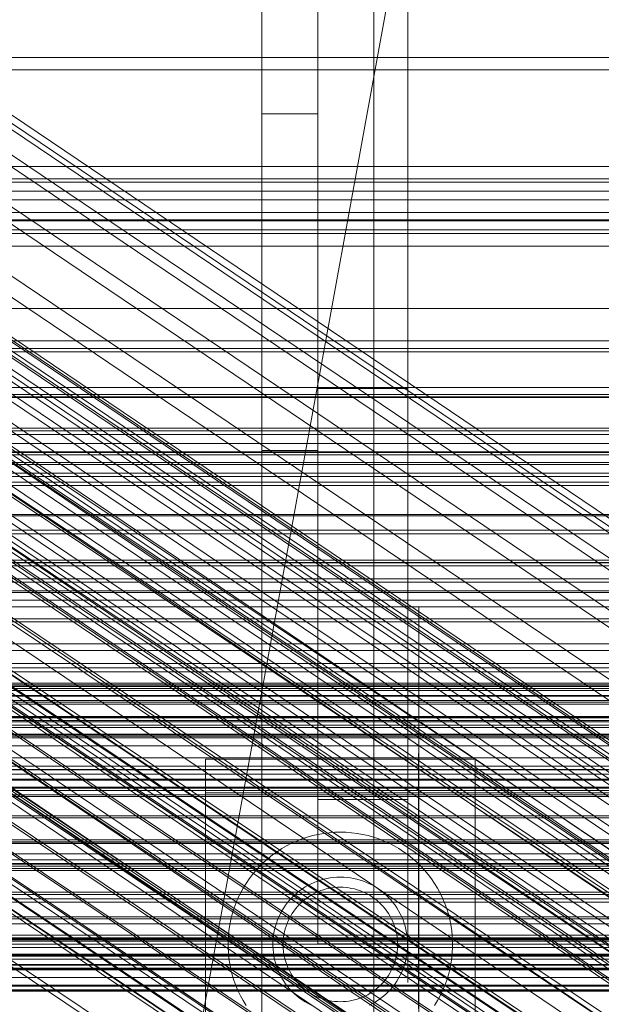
# Model space of a CAD drawing. Header units: millimetres. Extents: x -4738 to 65662, y -68080 to 6847.
# Tile 202 of 256: x -282 to -230, y -34764 to -34677. Entities that reach past the tile are written whole.
import ezdxf

# ---------------------------------------------------------------- set-up
doc = ezdxf.new("R2010")
doc.units = ezdxf.units.MM
for name, color, linetype, lineweight in [('COTAS_O', 1, 'Continuous', 0), ('COTAS_P', 1, 'Continuous', 0), ('frontal_briquetadora', 7, 'Continuous', 0), ('frontal_C01', 7, 'Continuous', 0), ('frontal_C02', 7, 'Continuous', 0), ('frontal_C03', 7, 'Continuous', 0), ('frontal_C04', 7, 'Continuous', 0), ('frontal_C05', 7, 'Continuous', 0), ('frontal_mezcladora', 7, 'Continuous', 0), ('frontal_secador', 7, 'Continuous', 0)]:
    doc.layers.add(name, color=color, linetype=linetype, lineweight=lineweight)
doc.dimstyles.new('R19_100', dxfattribs={"dimtxt": 250, "dimasz": 150, "dimexe": 150, "dimexo": 80, "dimgap": 100, "dimtad": 1, "dimtih": 1, "dimtoh": 1, "dimdsep": 46, "dimcen": 0.09, "dimadec": 0, "dimazin": 0, "dimtfac": 1, "dimtdec": 4, "dimtofl": 0, "dimtmove": 0, "dimatfit": 3, "dimfxl": 1, "dimtolj": 1, "dimtzin": 0, "dimarcsym": 0})

# ---------------------------------------------------------------- blocks, each defined once
blk = doc.blocks.new('DIM_R31_51')
at = {"layer": 'COTAS_O'}
for p, q in [((-650, -33700), (50, -33700)), ((50, -33700), (5, -33850)), ((50, -34900), (50, -33700)), ((50, -33700), (95, -33850)), ((50, -34900), (5, -34750)), ((50, -34900), (95, -34750)), ((-650, -34900), (50, -34900))]:
    blk.add_line(p, q, dxfattribs=at)
blk.add_text('1200 O', height=250, rotation=90, dxfattribs=at).set_placement((-50, -34300))
blk = doc.blocks.new('DIM_R31_52')
at = {"layer": 'COTAS_O'}
for p, q in [((-650, -34200), (-500, -34155)), ((650, -34200), (500, -34155)), ((-650, -34900), (-650, -34200)), ((-650, -34200), (650, -34200)), ((-650, -34200), (-500, -34245)), ((650, -34200), (500, -34245)), ((650, -34900), (650, -34200))]:
    blk.add_line(p, q, dxfattribs=at)
blk.add_text('1300 O', height=250, dxfattribs=at).set_placement((0, -34100))
blk = doc.blocks.new('DIM_R31_57')
at = {"layer": 'COTAS_P'}
for p, q in [((-305, -34680), (395, -34680)), ((395, -34680), (350, -34830)), ((395, -36000), (395, -34680)), ((395, -34680), (440, -34830)), ((395, -36000), (350, -35850)), ((395, -36000), (440, -35850)), ((-305, -36000), (395, -36000))]:
    blk.add_line(p, q, dxfattribs=at)
blk.add_text('1320 P', height=250, rotation=90, dxfattribs=at).set_placement((295, -35340))

msp = doc.modelspace()

# ---------------------------------------------------------------- linework, layer by layer
at = {"layer": 'frontal_briquetadora'}
for p, q in [((-430, -34680), (-223.45, -34680)), ((-430, -34680), (-210, -34680)), ((-260, -34680), (-255, -34680)), ((-260, -34685), (-260, -34680)), ((-255, -34685), (-255, -34680)), ((-260, -34685), (-255, -34685)), ((-260, -34715), (-260, -34685)), ((-255, -34715), (-255, -34685)), ((-260, -34715), (-255, -34715)), ((-430, -34736), (-210, -34736)), ((-320, -34736), (-210, -34736)), ((-430, -34750), (-210, -34750)), ((-320, -34750), (-210, -34750)), ((-490, -34760), (490, -34760)), ((-490, -34760), (340, -34760))]:
    msp.add_line(p, q, dxfattribs=at)
at = {"layer": 'frontal_C01'}
for p, q in [((-250, -33373.251), (-250, -35948.844)), ((-250, -35953.656), (-250, -33378.064)), ((-332.629, -34652.472), (-148.32, -34776.807)), ((-331.181, -34652.123), (-146.872, -34776.458)), ((-330.692, -34653.213), (-146.383, -34777.548)), ((-334.938, -34654.237), (-150.629, -34778.572)), ((-355.53, -34655.937), (-141.731, -34800.166)), ((-355.017, -34655.814), (-141.218, -34800.042)), ((-354.844, -34656.2), (-141.045, -34800.428)), ((-331.197, -34655.668), (-146.887, -34780.003)), ((-356.348, -34656.563), (-142.549, -34800.791)), ((-355.022, -34657.07), (-141.224, -34801.298)), ((-357.415, -34657.647), (-143.617, -34801.875)), ((-337.95, -34657.298), (-153.641, -34781.633)), ((-355.541, -34658.364), (-141.742, -34802.592)), ((-358.659, -34659.117), (-144.861, -34803.345)), ((-332.659, -34659.321), (-148.35, -34783.655)), ((-356.363, -34659.994), (-142.565, -34804.223)), ((-146.196, -34805.099), (-359.995, -34660.871)), ((-341.461, -34661.445), (-157.152, -34785.78)), ((-357.434, -34661.85), (-143.635, -34806.078)), ((-361.332, -34662.791), (-147.533, -34807.019)), ((-358.68, -34663.804), (-144.881, -34808.033)), ((-334.981, -34663.922), (-150.672, -34788.257)), ((-362.578, -34664.745), (-148.779, -34808.973)), ((-360.017, -34665.724), (-146.218, -34809.952)), ((-363.648, -34666.6), (-149.85, -34810.829)), ((-160.922, -34790.731), (-345.231, -34666.396)), ((-361.352, -34667.478), (-147.554, -34811.707)), ((-364.471, -34668.231), (-150.672, -34812.459)), ((-362.596, -34668.948), (-148.798, -34813.176)), ((-338.003, -34669.159), (-153.694, -34793.494)), ((-364.989, -34669.525), (-151.191, -34813.754)), ((-363.664, -34670.032), (-149.865, -34814.26)), ((-365.168, -34670.395), (-151.369, -34814.623)), ((-364.995, -34670.781), (-151.196, -34815.01)), ((-364.482, -34670.657), (-150.683, -34814.886)), ((-349.002, -34671.814), (-164.693, -34796.149)), ((-341.52, -34674.675), (-157.211, -34799.009)), ((-352.519, -34677.329), (-168.21, -34801.664)), ((-345.291, -34680.092), (-160.982, -34804.427)), ((-355.541, -34682.566), (-171.232, -34806.901)), ((-349.061, -34685.044), (-164.752, -34809.378)), ((-357.863, -34687.168), (-173.554, -34811.502)), ((-352.572, -34689.191), (-168.263, -34813.525)), ((-359.326, -34690.82), (-175.016, -34815.155)), ((-355.584, -34692.251), (-171.275, -34816.586)), ((-359.83, -34693.275), (-175.521, -34817.61)), ((450, -34694.46), (-450, -34694.46)), ((-359.341, -34694.365), (-175.032, -34818.7)), ((-357.893, -34694.016), (-173.584, -34818.351)), ((-450, -34705.245), (450, -34705.245)), ((-311.15, -34726.722), (311.15, -34726.722)), ((-311.15, -34727.514), (311.15, -34727.514)), ((-311.15, -34727.661), (311.15, -34727.661)), ((-311.15, -34729.982), (311.15, -34729.982)), ((-311.15, -34730.267), (311.15, -34730.267)), ((-311.15, -34733.96), (311.15, -34733.96)), ((-311.15, -34734.362), (311.15, -34734.362)), ((-311.15, -34739.175), (311.15, -34739.175)), ((-311.15, -34739.667), (311.15, -34739.667)), ((-440, -34743.121), (440, -34743.121)), ((-440, -34743.401), (440, -34743.401)), ((-440, -34743.453), (440, -34743.453)), ((-440, -34744.276), (440, -34744.276)), ((-440, -34744.377), (440, -34744.377)), ((-440, -34745.685), (440, -34745.685)), ((311.15, -34745.272), (-311.15, -34745.272)), ((-440, -34745.828), (440, -34745.828)), ((-311.15, -34745.821), (311.15, -34745.821)), ((-440, -34747.533), (440, -34747.533)), ((-440, -34747.708), (440, -34747.708)), ((440, -34749.694), (-440, -34749.694)), ((-440, -34749.888), (440, -34749.888)), ((-311.15, -34751.836), (311.15, -34751.836)), ((-440, -34752.019), (440, -34752.019)), ((-440, -34752.221), (440, -34752.221)), ((-311.15, -34752.404), (311.15, -34752.404)), ((-440, -34754.352), (440, -34754.352)), ((-440, -34754.547), (440, -34754.547)), ((-440, -34756.533), (440, -34756.533)), ((-440, -34756.707), (440, -34756.707)), ((-440, -34758.412), (440, -34758.412)), ((-440, -34758.555), (440, -34758.555)), ((-311.15, -34758.419), (311.15, -34758.419)), ((-311.15, -34758.968), (311.15, -34758.968)), ((-440, -34759.864), (440, -34759.864)), ((-440, -34759.964), (440, -34759.964)), ((-440, -34760.787), (440, -34760.787)), ((-440, -34760.839), (440, -34760.839)), ((-440, -34761.12), (440, -34761.12))]:
    msp.add_line(p, q, dxfattribs=at)
at = {"layer": 'frontal_C02'}
for p, q in [((-250, -32921.727), (-250, -35767.183)), ((-250, -35771.953), (-250, -32926.497)), ((-332.629, -34682.337), (-148.32, -34805.591)), ((-331.181, -34682.179), (-146.872, -34805.433)), ((-334.938, -34683.924), (-150.629, -34807.179)), ((-330.692, -34683.462), (-146.383, -34806.716)), ((-355.53, -34686.023), (-141.731, -34828.998)), ((-355.017, -34685.967), (-141.218, -34828.942)), ((-356.348, -34686.585), (-142.549, -34829.561)), ((-354.844, -34686.421), (-141.045, -34829.397)), ((-337.95, -34686.833), (-153.641, -34810.088)), ((-331.197, -34686.098), (-146.887, -34809.352)), ((-357.415, -34687.616), (-143.617, -34830.591)), ((-355.022, -34687.355), (-141.224, -34830.331)), ((-355.541, -34688.705), (-141.742, -34831.681)), ((-358.659, -34689.045), (-144.861, -34832.02)), ((-356.363, -34690.379), (-142.565, -34833.354)), ((-332.659, -34689.907), (-148.35, -34813.162)), ((-146.196, -34833.75), (-359.995, -34690.774)), ((-341.461, -34690.866), (-157.152, -34814.12)), ((-361.332, -34692.687), (-147.533, -34835.662)), ((-357.434, -34692.262), (-143.635, -34835.238)), ((-362.578, -34694.652), (-148.779, -34837.627)), ((-358.68, -34694.227), (-144.881, -34837.202)), ((-334.981, -34694.63), (-150.672, -34817.885)), ((-363.648, -34696.535), (-149.85, -34839.51)), ((-360.017, -34696.139), (-146.218, -34839.115)), ((-160.922, -34819.001), (-345.231, -34695.747)), ((-364.471, -34698.209), (-150.672, -34841.184)), ((-361.352, -34697.869), (-147.554, -34840.844)), ((-364.989, -34699.558), (-151.191, -34842.534)), ((-362.596, -34699.298), (-148.798, -34842.273)), ((-338.003, -34699.946), (-153.694, -34823.2)), ((-365.168, -34700.492), (-151.369, -34843.468)), ((-364.995, -34700.947), (-151.196, -34843.922)), ((-364.482, -34700.891), (-150.683, -34843.866)), ((-363.664, -34700.329), (-149.865, -34843.304)), ((-349.002, -34701.144), (-164.693, -34824.398)), ((-341.52, -34705.491), (-157.211, -34828.745)), ((-352.519, -34706.689), (-168.21, -34829.943)), ((-345.291, -34710.888), (-160.982, -34834.142)), ((-355.541, -34712.004), (-171.232, -34835.259)), ((-349.061, -34715.769), (-164.752, -34839.023))]:
    msp.add_line(p, q, dxfattribs=at)
at = {"layer": 'frontal_C03'}
for p, q in [((1250, -34690.796), (-1250, -34690.796)), ((1250, -34691.113), (-1250, -34691.113)), ((1250, -34691.907), (-1250, -34691.907)), ((-1250, -34692.671), (1250, -34692.671)), ((1250, -34693.794), (-1250, -34693.794)), ((1250, -34694.558), (-1250, -34694.558)), ((1250, -34695.352), (-1250, -34695.352)), ((1250, -34695.668), (-1250, -34695.668)), ((-1575.677, -34696.815), (1575.677, -34696.815)), ((1250, -34705.923), (-1250, -34705.923)), ((1250, -34706.217), (-1250, -34706.217)), ((1250, -34709.382), (-1250, -34709.382)), ((1250, -34710.22), (-1250, -34710.22)), ((1250, -34713.254), (-1250, -34713.254)), ((1250, -34713.57), (-1250, -34713.57)), ((1250, -34714.364), (-1250, -34714.364)), ((-1699.4, -34715.169), (1699.4, -34715.169)), ((-1250, -34715.129), (1250, -34715.129)), ((1250, -34716.069), (-1250, -34716.069)), ((1250, -34716.251), (-1250, -34716.251)), ((1250, -34717.016), (-1250, -34717.016)), ((1250, -34717.322), (-1250, -34717.322)), ((1250, -34717.81), (-1250, -34717.81)), ((1250, -34718.126), (-1250, -34718.126)), ((1496, -34720.716), (-1496, -34720.716)), ((1496, -34720.834), (-1496, -34720.834)), ((1496, -34722.1), (-1496, -34722.1)), ((1496, -34722.435), (-1496, -34722.435)), ((1496, -34724.774), (-1496, -34724.774)), ((1496, -34725.276), (-1496, -34725.276)), ((-1250, -34724.964), (1250, -34724.964)), ((1250, -34726.443), (-1250, -34726.443)), ((-1496, -34728.332), (1496, -34728.332)), ((1496, -34728.924), (-1496, -34728.924)), ((1496, -34732.233), (-1496, -34732.233)), ((1496, -34732.824), (-1496, -34732.824)), ((1250, -34734.714), (-1250, -34734.714)), ((1496, -34735.881), (-1496, -34735.881)), ((1250, -34735.711), (-1250, -34735.711)), ((1250, -34736.028), (-1250, -34736.028)), ((1496, -34736.382), (-1496, -34736.382)), ((1250, -34736.193), (-1250, -34736.193)), ((1250, -34736.822), (-1250, -34736.822)), ((1250, -34736.881), (-1250, -34736.881)), ((1250, -34737.257), (-1250, -34737.257)), ((-1250, -34737.586), (1250, -34737.586)), ((-1575.677, -34738.815), (1575.677, -34738.815)), ((1496, -34738.722), (-1496, -34738.722)), ((1496, -34739.057), (-1496, -34739.057)), ((1250, -34738.709), (-1250, -34738.709)), ((1250, -34739.473), (-1250, -34739.473)), ((1496, -34740.323), (-1496, -34740.323)), ((1496, -34740.44), (-1496, -34740.44)), ((1250, -34740.267), (-1250, -34740.267)), ((1250, -34740.584), (-1250, -34740.584)), ((1250, -34741.309), (-1250, -34741.309)), ((1250, -34742.381), (-1250, -34742.381)), ((1250, -34743.834), (-1250, -34743.834)), ((1250, -34745.088), (-1250, -34745.088)), ((1250, -34749.867), (-1250, -34749.867)), ((1250, -34750.937), (-1250, -34750.937)), ((1250, -34751.472), (-1250, -34751.472)), ((1250, -34751.774), (-1250, -34751.774)), ((1250, -34754.94), (-1250, -34754.94)), ((1250, -34755.234), (-1250, -34755.234)), ((-1699.4, -34757.169), (1699.4, -34757.169)), ((1496, -34758.577), (-1496, -34758.577)), ((1496, -34758.695), (-1496, -34758.695)), ((1250, -34758.169), (-1250, -34758.169)), ((1250, -34758.486), (-1250, -34758.486)), ((1250, -34759.28), (-1250, -34759.28)), ((1496, -34759.961), (-1496, -34759.961)), ((1496, -34760.296), (-1496, -34760.296)), ((-1250, -34760.044), (1250, -34760.044)), ((1250, -34761.167), (-1250, -34761.167)), ((-1250, -34761.253), (1250, -34761.253)), ((1250, -34761.931), (-1250, -34761.931)), ((1496, -34762.636), (-1496, -34762.636)), ((1496, -34763.137), (-1496, -34763.137)), ((1250, -34762.725), (-1250, -34762.725)), ((1250, -34763.041), (-1250, -34763.041)), ((1250, -34763.146), (-1250, -34763.146))]:
    msp.add_line(p, q, dxfattribs=at)
at = {"layer": 'frontal_C04'}
for p, q in [((-250, -35516.618), (-250, -34440.737)), ((-250, -34605.183), (-250, -35681.065)), ((-488, -35988), (-248, -34670.697))]:
    msp.add_line(p, q, dxfattribs=at)
at = {"layer": 'frontal_C05'}
for p, q in [((-246, -34729.035), (-246, -34729)), ((-246, -34729.138), (-246, -34729.035)), ((-246, -34729.311), (-246, -34729.138)), ((-246, -34729.551), (-246, -34729.311)), ((-246, -34729.86), (-246, -34729.551)), ((-246, -34730.236), (-246, -34729.86)), ((-246, -34730.678), (-246, -34730.236)), ((-246, -34731.185), (-246, -34730.678)), ((-246, -34731.756), (-246, -34731.185)), ((-246, -34732.39), (-246, -34731.756)), ((-246, -34733.086), (-246, -34732.39)), ((-246, -34733.841), (-246, -34733.086)), ((-246, -34734.654), (-246, -34733.841)), ((-246, -34735.523), (-246, -34734.654)), ((-246, -34736.446), (-246, -34735.523)), ((-246, -34737.421), (-246, -34736.446)), ((-246, -34738.446), (-246, -34737.421)), ((-246, -34739.519), (-246, -34738.446)), ((-246, -34740.636), (-246, -34739.519)), ((-246, -34741.795), (-246, -34740.636)), ((-246.05, -34742), (-246.05, -34742.021)), ((-246.05, -34742.021), (-246.05, -34742.084)), ((-246.05, -34742.084), (-246.05, -34742.19)), ((-246.05, -34742.19), (-246.05, -34742.337)), ((-246, -34742.994), (-246, -34741.795)), ((-246, -34742), (-246, -34742.019)), ((-246, -34742.074), (-246, -34742.019)), ((-246, -34742.166), (-246, -34742.074)), ((-246, -34742.295), (-246, -34742.166)), ((-241, -34742.5), (-265, -34742.5)), ((-265, -34742.5), (-265, -34802.5)), ((-246.05, -34742.337), (-246.05, -34742.526)), ((-246.05, -34742.526), (-246.05, -34742.755)), ((-246.05, -34742.755), (-246.05, -34743.025)), ((-246.05, -34743.025), (-246.05, -34743.335)), ((-246, -34742.461), (-246, -34742.295)), ((-246, -34742.662), (-246, -34742.461)), ((-246, -34742.899), (-246, -34742.662)), ((-246, -34743.171), (-246, -34742.899)), ((-246, -34744.23), (-246, -34742.994)), ((-241, -34742.5), (-241, -34802.5)), ((-246.05, -34743.335), (-246.05, -34743.684)), ((-246.05, -34743.684), (-246.05, -34744.07)), ((-246, -34743.477), (-246, -34743.171)), ((-246, -34743.817), (-246, -34743.477)), ((-246, -34744.19), (-246, -34743.817)), ((-246.05, -34744.07), (-246.05, -34744.494)), ((-246.05, -34744.494), (-246.05, -34744.954)), ((-246, -34744.596), (-246, -34744.19)), ((-246, -34745.5), (-246, -34744.23)), ((-246, -34745.033), (-246, -34744.596)), ((-241, -34745.5), (-265, -34745.5)), ((-265, -34745.5), (-265, -34795.5)), ((-246.05, -34744.954), (-246.05, -34745.449)), ((-246.05, -34745.449), (-246.05, -34745.977)), ((-246, -34745.5), (-246, -34745.033)), ((-246, -34779.5), (-246, -34745.5)), ((-246, -34746.031), (-246, -34745.5)), ((-246, -34745.5), (-212, -34745.5)), ((-241, -34745.5), (-241, -34795.5)), ((-265, -34746.5), (-265, -34746.516)), ((-265, -34746.516), (-265, -34746.562)), ((-265, -34746.562), (-265, -34746.64)), ((-246.05, -34745.977), (-246.05, -34746.538)), ((-246.05, -34746.5), (-246.05, -34746.516)), ((-246.05, -34746.562), (-246.05, -34746.516)), ((-246.05, -34746.538), (-246.05, -34747.13)), ((-246.05, -34746.64), (-246.05, -34746.562)), ((-246, -34746.594), (-246, -34746.031)), ((-265, -34746.64), (-265, -34746.748)), ((-265, -34746.748), (-265, -34746.887)), ((-265, -34746.887), (-265, -34747.055)), ((-265, -34747.055), (-265, -34747.254)), ((-265, -34747.254), (-265, -34747.482)), ((-246.05, -34746.748), (-246.05, -34746.64)), ((-246.05, -34746.887), (-246.05, -34746.748)), ((-246.05, -34747.055), (-246.05, -34746.887)), ((-246.05, -34747.254), (-246.05, -34747.055)), ((-246.05, -34747.13), (-246.05, -34747.751)), ((-246.05, -34747.482), (-246.05, -34747.254)), ((-246, -34747.187), (-246, -34746.594)), ((-246, -34747.81), (-246, -34747.187)), ((-265, -34747.482), (-265, -34747.738)), ((-265, -34747.738), (-265, -34748.022)), ((-265, -34748.022), (-265, -34748.334)), ((-265, -34748.334), (-265, -34748.672)), ((-246.05, -34747.738), (-246.05, -34747.482)), ((-246.05, -34748.022), (-246.05, -34747.738)), ((-246.05, -34747.751), (-246.05, -34748.401)), ((-246.05, -34748.334), (-246.05, -34748.022)), ((-246.05, -34748.672), (-246.05, -34748.334)), ((-246, -34748.46), (-246, -34747.81)), ((-265, -34748.672), (-265, -34749.036)), ((-265, -34749.036), (-265, -34749.424)), ((-254.981, -34749.198), (-255.468, -34749.309)), ((-254.49, -34749.112), (-254.981, -34749.198)), ((-253.996, -34749.05), (-254.49, -34749.112)), ((-253.498, -34749.012), (-253.996, -34749.05)), ((-253, -34749), (-253.498, -34749.012)), ((-253, -34749), (-252.502, -34749.012)), ((-252.004, -34749.05), (-252.502, -34749.012)), ((-251.51, -34749.112), (-252.004, -34749.05)), ((-251.019, -34749.198), (-251.51, -34749.112)), ((-250.532, -34749.309), (-251.019, -34749.198)), ((-246.05, -34748.401), (-246.05, -34749.076)), ((-246.05, -34749.036), (-246.05, -34748.672)), ((-246.05, -34749.424), (-246.05, -34749.036)), ((-246.05, -34749.076), (-246.05, -34749.777)), ((-246, -34749.137), (-246, -34748.46)), ((-246, -34749.838), (-246, -34749.137)), ((-265, -34749.424), (-265, -34749.837)), ((-265, -34749.837), (-265, -34750.272)), ((-257.339, -34749.99), (-257.783, -34750.218)), ((-256.884, -34749.785), (-257.339, -34749.99)), ((-256.42, -34749.603), (-256.884, -34749.785)), ((-255.948, -34749.444), (-256.42, -34749.603)), ((-255.468, -34749.309), (-255.948, -34749.444)), ((-250.052, -34749.444), (-250.532, -34749.309)), ((-249.58, -34749.603), (-250.052, -34749.444)), ((-249.116, -34749.785), (-249.58, -34749.603)), ((-248.661, -34749.99), (-249.116, -34749.785)), ((-248.217, -34750.218), (-248.661, -34749.99)), ((-246.05, -34749.837), (-246.05, -34749.424)), ((-246.05, -34749.777), (-246.05, -34750.5)), ((-246.05, -34750.272), (-246.05, -34749.837)), ((-246, -34750.562), (-246, -34749.838)), ((-265, -34750.272), (-265, -34750.729)), ((-265, -34750.729), (-265, -34751.206)), ((-258.633, -34750.738), (-259.038, -34751.029)), ((-258.214, -34750.467), (-258.633, -34750.738)), ((-257.783, -34750.218), (-258.214, -34750.467)), ((-247.786, -34750.467), (-248.217, -34750.218)), ((-247.367, -34750.738), (-247.786, -34750.467)), ((-246.962, -34751.029), (-247.367, -34750.738)), ((-246.05, -34750.729), (-246.05, -34750.272)), ((-246.05, -34750.5), (-246.05, -34751.244)), ((-246.05, -34751.206), (-246.05, -34750.729)), ((-246, -34751.306), (-246, -34750.562)), ((-265, -34751.206), (-265, -34751.703)), ((-265, -34751.703), (-265, -34752.218)), ((-259.802, -34751.669), (-260.159, -34752.018)), ((-259.428, -34751.34), (-259.802, -34751.669)), ((-259.038, -34751.029), (-259.428, -34751.34)), ((-246.572, -34751.34), (-246.962, -34751.029)), ((-246.198, -34751.669), (-246.572, -34751.34)), ((-245.841, -34752.018), (-246.198, -34751.669)), ((-246.05, -34751.703), (-246.05, -34751.206)), ((-246.05, -34751.244), (-246.05, -34752.008)), ((-246.05, -34752.218), (-246.05, -34751.703)), ((-246, -34752.07), (-246, -34751.306)), ((-265, -34752.218), (-265, -34752.75)), ((-260.498, -34752.383), (-260.818, -34752.765)), ((-260.159, -34752.018), (-260.498, -34752.383)), ((-246.05, -34752.008), (-246.05, -34752.789)), ((-246.05, -34752.75), (-246.05, -34752.218)), ((-246, -34752.851), (-246, -34752.07)), ((-245.502, -34752.383), (-245.841, -34752.018)), ((-245.182, -34752.765), (-245.502, -34752.383)), ((-265, -34752.75), (-265, -34753.297)), ((-265, -34753.297), (-265, -34753.859)), ((-261.4, -34753.575), (-261.66, -34754)), ((-261.119, -34753.163), (-261.4, -34753.575)), ((-260.818, -34752.765), (-261.119, -34753.163)), ((-255.603, -34753.594), (-255.87, -34753.731)), ((-255.331, -34753.471), (-255.603, -34753.594)), ((-255.052, -34753.362), (-255.331, -34753.471)), ((-254.769, -34753.267), (-255.052, -34753.362)), ((-254.481, -34753.186), (-254.769, -34753.267)), ((-254.189, -34753.119), (-254.481, -34753.186)), ((-253.894, -34753.067), (-254.189, -34753.119)), ((-253.597, -34753.03), (-253.894, -34753.067)), ((-253.299, -34753.007), (-253.597, -34753.03)), ((-253, -34753), (-253.299, -34753.007)), ((-253, -34753), (-252.701, -34753.007)), ((-252.403, -34753.03), (-252.701, -34753.007)), ((-252.106, -34753.067), (-252.403, -34753.03)), ((-251.811, -34753.119), (-252.106, -34753.067)), ((-251.519, -34753.186), (-251.811, -34753.119)), ((-251.231, -34753.267), (-251.519, -34753.186)), ((-250.948, -34753.362), (-251.231, -34753.267)), ((-250.669, -34753.471), (-250.948, -34753.362)), ((-250.397, -34753.594), (-250.669, -34753.471)), ((-250.13, -34753.731), (-250.397, -34753.594)), ((-246.05, -34753.297), (-246.05, -34752.75)), ((-246.05, -34752.789), (-246.05, -34753.586)), ((-246.05, -34753.859), (-246.05, -34753.297)), ((-246.05, -34753.586), (-246.05, -34754.396)), ((-246, -34753.647), (-246, -34752.851)), ((-244.881, -34753.163), (-245.182, -34752.765)), ((-244.6, -34753.575), (-244.881, -34753.163)), ((-244.34, -34754), (-244.6, -34753.575)), ((-265, -34753.859), (-265, -34754.433)), ((-265, -34754.433), (-265, -34755.019)), ((-261.899, -34754.438), (-262.115, -34754.887)), ((-261.66, -34754), (-261.899, -34754.438)), ((-256.857, -34754.404), (-257.081, -34754.602)), ((-256.623, -34754.217), (-256.857, -34754.404)), ((-256.38, -34754.043), (-256.623, -34754.217)), ((-256.129, -34753.88), (-256.38, -34754.043)), ((-255.87, -34753.731), (-256.129, -34753.88)), ((-255.439, -34754.521), (-255.213, -34754.405)), ((-255.213, -34754.405), (-254.981, -34754.3)), ((-254.981, -34754.3), (-254.744, -34754.208)), ((-254.744, -34754.208), (-254.503, -34754.127)), ((-254.503, -34754.127), (-254.258, -34754.058)), ((-254.258, -34754.058), (-254.011, -34754.001)), ((-254.011, -34754.001), (-253.76, -34753.957)), ((-253.76, -34753.957), (-253.508, -34753.925)), ((-253.508, -34753.925), (-253.254, -34753.906)), ((-253, -34753.9), (-253.254, -34753.906)), ((-253, -34753.9), (-252.746, -34753.906)), ((-252.746, -34753.906), (-252.492, -34753.925)), ((-252.492, -34753.925), (-252.24, -34753.957)), ((-252.24, -34753.957), (-251.989, -34754.001)), ((-251.989, -34754.001), (-251.742, -34754.058)), ((-251.742, -34754.058), (-251.497, -34754.127)), ((-251.497, -34754.127), (-251.256, -34754.208)), ((-251.256, -34754.208), (-251.019, -34754.3)), ((-251.019, -34754.3), (-250.787, -34754.405)), ((-250.787, -34754.405), (-250.561, -34754.521)), ((-249.871, -34753.88), (-250.13, -34753.731)), ((-249.62, -34754.043), (-249.871, -34753.88)), ((-249.377, -34754.217), (-249.62, -34754.043)), ((-249.143, -34754.404), (-249.377, -34754.217)), ((-248.919, -34754.602), (-249.143, -34754.404)), ((-246.05, -34754.433), (-246.05, -34753.859)), ((-246.05, -34754.396), (-246.05, -34755.217)), ((-246.05, -34755.019), (-246.05, -34754.433)), ((-246, -34754.456), (-246, -34753.647)), ((-246, -34755.277), (-246, -34754.456)), ((-244.101, -34754.438), (-244.34, -34754)), ((-243.885, -34754.887), (-244.101, -34754.438)), ((-265, -34755.019), (-265, -34755.614)), ((-262.309, -34755.347), (-262.479, -34755.815)), ((-262.115, -34754.887), (-262.309, -34755.347)), ((-257.691, -34755.259), (-257.872, -34755.498)), ((-257.499, -34755.03), (-257.691, -34755.259)), ((-257.295, -34754.811), (-257.499, -34755.03)), ((-257.081, -34754.602), (-257.295, -34754.811)), ((-256.651, -34755.439), (-256.469, -34755.261)), ((-256.469, -34755.261), (-256.278, -34755.093)), ((-256.278, -34755.093), (-256.079, -34754.935)), ((-256.079, -34754.935), (-255.873, -34754.786)), ((-255.873, -34754.786), (-255.659, -34754.648)), ((-255.659, -34754.648), (-255.439, -34754.521)), ((-250.561, -34754.521), (-250.341, -34754.648)), ((-250.341, -34754.648), (-250.127, -34754.786)), ((-250.127, -34754.786), (-249.921, -34754.935)), ((-249.921, -34754.935), (-249.722, -34755.093)), ((-249.722, -34755.093), (-249.531, -34755.261)), ((-249.531, -34755.261), (-249.349, -34755.439)), ((-248.705, -34754.811), (-248.919, -34754.602)), ((-248.501, -34755.03), (-248.705, -34754.811)), ((-248.309, -34755.259), (-248.501, -34755.03)), ((-248.128, -34755.498), (-248.309, -34755.259)), ((-246.05, -34755.614), (-246.05, -34755.019)), ((-246.05, -34755.217), (-246.05, -34756.048)), ((-246, -34756.106), (-246, -34755.277)), ((-243.691, -34755.347), (-243.885, -34754.887)), ((-243.521, -34755.815), (-243.691, -34755.347)), ((-265, -34755.617), (-265, -34755.604)), ((-265, -34755.614), (-265, -34756.218)), ((-265, -34755.638), (-265, -34755.617)), ((-265, -34755.667), (-265, -34755.638)), ((-265, -34755.705), (-265, -34755.667)), ((-265, -34755.751), (-265, -34755.705)), ((-265, -34755.805), (-265, -34755.751)), ((-265, -34755.867), (-265, -34755.805)), ((-265, -34755.937), (-265, -34755.867)), ((-265, -34756.014), (-265, -34755.937)), ((-265, -34756.099), (-265, -34756.014)), ((-265, -34756.191), (-265, -34756.099)), ((-265, -34756.29), (-265, -34756.191)), ((-265, -34756.218), (-265, -34756.829)), ((-262.479, -34755.815), (-262.626, -34756.292)), ((-258.196, -34756), (-258.339, -34756.263)), ((-258.04, -34755.745), (-258.196, -34756)), ((-257.872, -34755.498), (-258.04, -34755.745)), ((-257.417, -34756.45), (-257.284, -34756.233)), ((-257.284, -34756.233), (-257.141, -34756.023)), ((-257.141, -34756.023), (-256.987, -34755.82)), ((-256.987, -34755.82), (-256.824, -34755.625)), ((-256.824, -34755.625), (-256.651, -34755.439)), ((-249.349, -34755.439), (-249.176, -34755.625)), ((-249.176, -34755.625), (-249.013, -34755.82)), ((-249.013, -34755.82), (-248.859, -34756.023)), ((-248.859, -34756.023), (-248.716, -34756.233)), ((-248.716, -34756.233), (-248.583, -34756.45)), ((-247.96, -34755.745), (-248.128, -34755.498)), ((-247.804, -34756), (-247.96, -34755.745)), ((-247.661, -34756.263), (-247.804, -34756)), ((-247, -34755.604), (-247, -34755.617)), ((-247, -34755.617), (-247, -34755.638)), ((-247, -34755.638), (-247, -34755.667)), ((-247, -34755.667), (-247, -34755.705)), ((-247, -34755.705), (-247, -34755.751)), ((-247, -34755.751), (-247, -34755.805)), ((-247, -34755.805), (-247, -34755.867)), ((-247, -34755.867), (-247, -34755.937)), ((-247, -34755.937), (-247, -34756.014)), ((-247, -34756.014), (-247, -34756.099)), ((-247, -34756.099), (-247, -34756.191)), ((-247, -34756.191), (-247, -34756.29)), ((-246.05, -34756.218), (-246.05, -34755.614)), ((-246.05, -34756.048), (-246.05, -34756.886)), ((-246.05, -34756.829), (-246.05, -34756.218)), ((-246, -34756.943), (-246, -34756.106)), ((-243.374, -34756.292), (-243.521, -34755.815)), ((-265, -34756.395), (-265, -34756.29)), ((-265, -34756.508), (-265, -34756.395)), ((-265, -34756.626), (-265, -34756.508)), ((-265, -34756.75), (-265, -34756.626)), ((-265, -34756.88), (-265, -34756.75)), ((-265, -34756.829), (-265, -34757.446)), ((-265, -34757.015), (-265, -34756.88)), ((-265, -34757.155), (-265, -34757.015)), ((-262.749, -34756.775), (-262.848, -34757.264)), ((-262.626, -34756.292), (-262.749, -34756.775)), ((-258.688, -34757.089), (-258.776, -34757.375)), ((-258.585, -34756.808), (-258.688, -34757.089)), ((-258.469, -34756.532), (-258.585, -34756.808)), ((-258.339, -34756.263), (-258.469, -34756.532)), ((-257.747, -34757.137), (-257.649, -34756.902)), ((-257.649, -34756.902), (-257.538, -34756.673)), ((-257.538, -34756.673), (-257.417, -34756.45)), ((-248.583, -34756.45), (-248.462, -34756.673)), ((-248.462, -34756.673), (-248.351, -34756.902)), ((-248.351, -34756.902), (-248.253, -34757.137)), ((-247.531, -34756.532), (-247.661, -34756.263)), ((-247.415, -34756.808), (-247.531, -34756.532)), ((-247.312, -34757.089), (-247.415, -34756.808)), ((-247.224, -34757.375), (-247.312, -34757.089)), ((-247, -34756.29), (-247, -34756.395)), ((-247, -34756.395), (-247, -34756.508)), ((-247, -34756.508), (-247, -34756.626)), ((-247, -34756.626), (-247, -34756.75)), ((-247, -34756.75), (-247, -34756.88)), ((-247, -34756.88), (-247, -34757.015)), ((-247, -34757.015), (-247, -34757.155)), ((-246.05, -34757.446), (-246.05, -34756.829)), ((-246.05, -34756.886), (-246.05, -34757.73)), ((-246, -34757.785), (-246, -34756.943)), ((-243.251, -34756.775), (-243.374, -34756.292)), ((-243.152, -34757.264), (-243.251, -34756.775)), ((-265, -34757.3), (-265, -34757.155)), ((-265, -34757.449), (-265, -34757.3)), ((-265, -34757.446), (-265, -34758.066)), ((-265, -34757.602), (-265, -34757.449)), ((-265, -34757.758), (-265, -34757.602)), ((-265, -34757.917), (-265, -34757.758)), ((-265, -34758.079), (-265, -34757.917)), ((-262.922, -34757.757), (-262.972, -34758.253)), ((-262.848, -34757.264), (-262.922, -34757.757)), ((-258.909, -34757.958), (-258.953, -34758.254)), ((-258.85, -34757.665), (-258.909, -34757.958)), ((-258.776, -34757.375), (-258.85, -34757.665)), ((-258.023, -34758.114), (-257.972, -34757.865)), ((-257.972, -34757.865), (-257.909, -34757.619)), ((-257.909, -34757.619), (-257.834, -34757.376)), ((-257.834, -34757.376), (-257.747, -34757.137)), ((-248.253, -34757.137), (-248.166, -34757.376)), ((-248.166, -34757.376), (-248.091, -34757.619)), ((-248.091, -34757.619), (-248.028, -34757.865)), ((-248.028, -34757.865), (-247.977, -34758.114)), ((-247.15, -34757.665), (-247.224, -34757.375)), ((-247.091, -34757.958), (-247.15, -34757.665)), ((-247.047, -34758.254), (-247.091, -34757.958)), ((-247, -34757.155), (-247, -34757.3)), ((-247, -34757.3), (-247, -34757.449)), ((-247, -34757.449), (-247, -34757.602)), ((-247, -34757.602), (-247, -34757.758)), ((-247, -34757.758), (-247, -34757.917)), ((-247, -34757.917), (-247, -34758.079)), ((-246.05, -34758.066), (-246.05, -34757.446)), ((-246.05, -34757.73), (-246.05, -34758.576)), ((-246, -34758.63), (-246, -34757.785)), ((-243.078, -34757.757), (-243.152, -34757.264)), ((-243.028, -34758.253), (-243.078, -34757.757)), ((-265, -34758.066), (-265, -34758.688)), ((-265, -34758.243), (-265, -34758.079)), ((-265, -34758.41), (-265, -34758.243)), ((-265, -34758.577), (-265, -34758.41)), ((-265, -34758.746), (-265, -34758.577)), ((-265, -34758.688), (-265, -34759.312)), ((-265, -34758.915), (-265, -34758.746)), ((-262.972, -34758.253), (-262.997, -34758.751)), ((-262.997, -34758.751), (-262.997, -34759.249)), ((-258.983, -34758.552), (-258.998, -34758.85)), ((-258.998, -34758.85), (-258.998, -34759.15)), ((-258.953, -34758.254), (-258.983, -34758.552)), ((-258.098, -34758.873), (-258.086, -34758.619)), ((-258.086, -34758.619), (-258.06, -34758.366)), ((-258.06, -34758.366), (-258.023, -34758.114)), ((-247.977, -34758.114), (-247.94, -34758.366)), ((-247.94, -34758.366), (-247.914, -34758.619)), ((-247.914, -34758.619), (-247.902, -34758.873)), ((-247.017, -34758.552), (-247.047, -34758.254)), ((-247.002, -34758.85), (-247.017, -34758.552)), ((-247.002, -34759.15), (-247.002, -34758.85)), ((-247, -34758.079), (-247, -34758.243)), ((-247, -34758.243), (-247, -34758.41)), ((-247, -34758.41), (-247, -34758.577)), ((-247, -34758.577), (-247, -34758.746)), ((-247, -34758.746), (-247, -34758.915)), ((-246.05, -34758.688), (-246.05, -34758.066)), ((-246.05, -34758.576), (-246.05, -34759.424)), ((-246.05, -34759.312), (-246.05, -34758.688)), ((-246, -34759.476), (-246, -34758.63)), ((-243.003, -34758.751), (-243.028, -34758.253)), ((-243.003, -34759.249), (-243.003, -34758.751)), ((-265, -34759.085), (-265, -34758.915)), ((-265, -34759.254), (-265, -34759.085)), ((-265, -34759.423), (-265, -34759.254)), ((-265, -34759.312), (-265, -34759.934)), ((-265, -34759.59), (-265, -34759.423)), ((-265, -34759.757), (-265, -34759.59)), ((-262.997, -34759.249), (-262.972, -34759.747)), ((-258.998, -34759.15), (-258.983, -34759.448)), ((-258.983, -34759.448), (-258.953, -34759.746)), ((-258.953, -34759.746), (-258.909, -34760.042)), ((-258.098, -34759.127), (-258.098, -34758.873)), ((-258.086, -34759.381), (-258.098, -34759.127)), ((-258.06, -34759.634), (-258.086, -34759.381)), ((-258.023, -34759.886), (-258.06, -34759.634)), ((-247.94, -34759.634), (-247.977, -34759.886)), ((-247.914, -34759.381), (-247.94, -34759.634)), ((-247.902, -34759.127), (-247.914, -34759.381)), ((-247.902, -34758.873), (-247.902, -34759.127)), ((-247.091, -34760.042), (-247.047, -34759.746)), ((-247.047, -34759.746), (-247.017, -34759.448)), ((-247.017, -34759.448), (-247.002, -34759.15)), ((-247, -34758.915), (-247, -34759.085)), ((-247, -34759.085), (-247, -34759.254)), ((-247, -34759.254), (-247, -34759.423)), ((-247, -34759.423), (-247, -34759.59)), ((-247, -34759.59), (-247, -34759.757)), ((-246.05, -34759.934), (-246.05, -34759.312)), ((-246.05, -34759.424), (-246.05, -34760.27)), ((-246, -34760.321), (-246, -34759.476)), ((-243.028, -34759.747), (-243.003, -34759.249)), ((-265, -34759.921), (-265, -34759.757)), ((-265, -34760.083), (-265, -34759.921)), ((-265, -34759.934), (-265, -34760.554)), ((-265, -34760.242), (-265, -34760.083)), ((-265, -34760.398), (-265, -34760.242)), ((-265, -34760.551), (-265, -34760.398)), ((-265, -34760.7), (-265, -34760.551)), ((-265, -34760.554), (-265, -34761.171)), ((-262.972, -34759.747), (-262.922, -34760.243)), ((-262.922, -34760.243), (-262.848, -34760.736)), ((-258.909, -34760.042), (-258.85, -34760.335)), ((-258.85, -34760.335), (-258.776, -34760.625)), ((-257.972, -34760.135), (-258.023, -34759.886)), ((-257.909, -34760.381), (-257.972, -34760.135)), ((-257.834, -34760.624), (-257.909, -34760.381)), ((-248.091, -34760.381), (-248.166, -34760.624)), ((-248.028, -34760.135), (-248.091, -34760.381)), ((-247.977, -34759.886), (-248.028, -34760.135)), ((-247.224, -34760.625), (-247.15, -34760.335)), ((-247.15, -34760.335), (-247.091, -34760.042)), ((-247, -34759.757), (-247, -34759.921)), ((-247, -34759.921), (-247, -34760.083)), ((-247, -34760.083), (-247, -34760.242)), ((-247, -34760.242), (-247, -34760.398)), ((-247, -34760.398), (-247, -34760.551)), ((-247, -34760.551), (-247, -34760.7)), ((-246.05, -34760.554), (-246.05, -34759.934)), ((-246.05, -34760.27), (-246.05, -34761.114)), ((-246.05, -34761.171), (-246.05, -34760.554)), ((-246, -34761.163), (-246, -34760.321)), ((-243.152, -34760.736), (-243.078, -34760.243)), ((-243.078, -34760.243), (-243.028, -34759.747)), ((-265, -34760.845), (-265, -34760.7)), ((-265, -34760.985), (-265, -34760.845)), ((-265, -34761.12), (-265, -34760.985)), ((-265, -34761.25), (-265, -34761.12)), ((-265, -34761.171), (-265, -34761.782)), ((-265, -34761.374), (-265, -34761.25)), ((-265, -34761.492), (-265, -34761.374)), ((-265, -34761.605), (-265, -34761.492)), ((-262.848, -34760.736), (-262.749, -34761.225)), ((-262.749, -34761.225), (-262.626, -34761.708)), ((-258.776, -34760.625), (-258.688, -34760.911)), ((-258.688, -34760.911), (-258.585, -34761.192)), ((-258.585, -34761.192), (-258.469, -34761.468)), ((-258.469, -34761.468), (-258.339, -34761.737)), ((-257.747, -34760.863), (-257.834, -34760.624)), ((-257.649, -34761.098), (-257.747, -34760.863)), ((-257.538, -34761.327), (-257.649, -34761.098)), ((-257.417, -34761.55), (-257.538, -34761.327)), ((-248.462, -34761.327), (-248.583, -34761.55)), ((-248.351, -34761.098), (-248.462, -34761.327)), ((-248.253, -34760.863), (-248.351, -34761.098)), ((-248.166, -34760.624), (-248.253, -34760.863)), ((-247.661, -34761.737), (-247.531, -34761.468)), ((-247.531, -34761.468), (-247.415, -34761.192)), ((-247.415, -34761.192), (-247.312, -34760.911)), ((-247.312, -34760.911), (-247.224, -34760.625)), ((-247, -34760.7), (-247, -34760.845)), ((-247, -34760.845), (-247, -34760.985)), ((-247, -34760.985), (-247, -34761.12)), ((-247, -34761.12), (-247, -34761.25)), ((-247, -34761.25), (-247, -34761.374)), ((-247, -34761.374), (-247, -34761.492)), ((-247, -34761.492), (-247, -34761.605)), ((-246.05, -34761.114), (-246.05, -34761.952)), ((-246.05, -34761.782), (-246.05, -34761.171)), ((-246, -34761.999), (-246, -34761.163)), ((-243.374, -34761.708), (-243.251, -34761.225)), ((-243.251, -34761.225), (-243.152, -34760.736)), ((-265, -34761.71), (-265, -34761.605)), ((-265, -34761.809), (-265, -34761.71)), ((-265, -34761.782), (-265, -34762.386)), ((-265, -34761.901), (-265, -34761.809)), ((-265, -34761.986), (-265, -34761.901)), ((-265, -34762.063), (-265, -34761.986)), ((-265, -34762.133), (-265, -34762.063)), ((-265, -34762.195), (-265, -34762.133)), ((-265, -34762.249), (-265, -34762.195)), ((-265, -34762.295), (-265, -34762.249)), ((-265, -34762.333), (-265, -34762.295)), ((-265, -34762.362), (-265, -34762.333)), ((-265, -34762.383), (-265, -34762.362)), ((-262.626, -34761.708), (-262.479, -34762.185)), ((-262.479, -34762.185), (-262.309, -34762.653)), ((-258.339, -34761.737), (-258.196, -34762)), ((-258.196, -34762), (-258.04, -34762.255)), ((-258.04, -34762.255), (-257.872, -34762.502)), ((-257.284, -34761.767), (-257.417, -34761.55)), ((-257.141, -34761.977), (-257.284, -34761.767)), ((-256.987, -34762.18), (-257.141, -34761.977)), ((-256.824, -34762.375), (-256.987, -34762.18)), ((-256.651, -34762.561), (-256.824, -34762.375)), ((-249.176, -34762.375), (-249.349, -34762.561)), ((-249.013, -34762.18), (-249.176, -34762.375)), ((-248.859, -34761.977), (-249.013, -34762.18)), ((-248.716, -34761.767), (-248.859, -34761.977)), ((-248.583, -34761.55), (-248.716, -34761.767)), ((-248.128, -34762.502), (-247.96, -34762.255)), ((-247.96, -34762.255), (-247.804, -34762)), ((-247.804, -34762), (-247.661, -34761.737)), ((-247, -34761.605), (-247, -34761.71)), ((-247, -34761.71), (-247, -34761.809)), ((-247, -34761.809), (-247, -34761.901)), ((-247, -34761.901), (-247, -34761.986)), ((-247, -34761.986), (-247, -34762.063)), ((-247, -34762.063), (-247, -34762.133)), ((-247, -34762.133), (-247, -34762.195)), ((-247, -34762.195), (-247, -34762.249)), ((-247, -34762.249), (-247, -34762.295)), ((-247, -34762.295), (-247, -34762.333)), ((-247, -34762.333), (-247, -34762.362)), ((-247, -34762.362), (-247, -34762.383)), ((-246.05, -34762.386), (-246.05, -34761.782)), ((-246.05, -34761.952), (-246.05, -34762.783)), ((-246, -34762.827), (-246, -34761.999)), ((-243.691, -34762.653), (-243.521, -34762.185)), ((-243.521, -34762.185), (-243.374, -34761.708)), ((-265, -34762.396), (-265, -34762.383)), ((-265, -34762.386), (-265, -34762.981)), ((-265, -34762.981), (-265, -34763.567)), ((-262.309, -34762.653), (-262.115, -34763.113)), ((-262.115, -34763.113), (-261.899, -34763.562)), ((-257.872, -34762.502), (-257.691, -34762.741)), ((-257.691, -34762.741), (-257.499, -34762.97)), ((-257.499, -34762.97), (-257.295, -34763.189)), ((-257.295, -34763.189), (-257.081, -34763.398)), ((-256.469, -34762.739), (-256.651, -34762.561)), ((-256.278, -34762.907), (-256.469, -34762.739)), ((-256.079, -34763.065), (-256.278, -34762.907)), ((-255.873, -34763.214), (-256.079, -34763.065)), ((-255.659, -34763.352), (-255.873, -34763.214)), ((-250.127, -34763.214), (-250.341, -34763.352)), ((-249.921, -34763.065), (-250.127, -34763.214)), ((-249.722, -34762.907), (-249.921, -34763.065)), ((-249.531, -34762.739), (-249.722, -34762.907)), ((-249.349, -34762.561), (-249.531, -34762.739)), ((-248.919, -34763.398), (-248.705, -34763.189)), ((-248.705, -34763.189), (-248.501, -34762.97)), ((-248.501, -34762.97), (-248.309, -34762.741)), ((-248.309, -34762.741), (-248.128, -34762.502)), ((-247, -34762.383), (-247, -34762.396)), ((-246.05, -34762.981), (-246.05, -34762.386)), ((-246.05, -34762.783), (-246.05, -34763.604)), ((-246.05, -34763.567), (-246.05, -34762.981)), ((-246, -34763.647), (-246, -34762.827)), ((-244.101, -34763.562), (-243.885, -34763.113)), ((-243.885, -34763.113), (-243.691, -34762.653)), ((-265, -34763.567), (-265, -34764.141)), ((-261.899, -34763.562), (-261.66, -34764)), ((-261.66, -34764), (-261.4, -34764.425)), ((-257.081, -34763.398), (-256.857, -34763.596)), ((-256.857, -34763.596), (-256.623, -34763.783)), ((-256.623, -34763.783), (-256.38, -34763.957)), ((-256.38, -34763.957), (-256.129, -34764.12)), ((-256.129, -34764.12), (-255.87, -34764.269)), ((-255.439, -34763.479), (-255.659, -34763.352)), ((-255.213, -34763.595), (-255.439, -34763.479)), ((-254.981, -34763.7), (-255.213, -34763.595)), ((-254.744, -34763.792), (-254.981, -34763.7)), ((-254.503, -34763.873), (-254.744, -34763.792)), ((-254.258, -34763.942), (-254.503, -34763.873)), ((-254.011, -34763.999), (-254.258, -34763.942)), ((-253.76, -34764.043), (-254.011, -34763.999)), ((-253.508, -34764.075), (-253.76, -34764.043)), ((-253.254, -34764.094), (-253.508, -34764.075)), ((-253, -34764.1), (-253.254, -34764.094)), ((-252.746, -34764.094), (-253, -34764.1)), ((-252.492, -34764.075), (-252.746, -34764.094)), ((-252.24, -34764.043), (-252.492, -34764.075)), ((-251.989, -34763.999), (-252.24, -34764.043)), ((-251.742, -34763.942), (-251.989, -34763.999)), ((-251.497, -34763.873), (-251.742, -34763.942)), ((-251.256, -34763.792), (-251.497, -34763.873)), ((-251.019, -34763.7), (-251.256, -34763.792)), ((-250.787, -34763.595), (-251.019, -34763.7)), ((-250.561, -34763.479), (-250.787, -34763.595)), ((-250.341, -34763.352), (-250.561, -34763.479)), ((-250.13, -34764.269), (-249.871, -34764.12)), ((-249.871, -34764.12), (-249.62, -34763.957)), ((-249.62, -34763.957), (-249.377, -34763.783)), ((-249.377, -34763.783), (-249.143, -34763.596)), ((-249.143, -34763.596), (-248.919, -34763.398)), ((-246.05, -34764.141), (-246.05, -34763.567)), ((-246.05, -34763.604), (-246.05, -34764.414)), ((-246, -34764.454), (-246, -34763.647)), ((-244.6, -34764.425), (-244.34, -34764)), ((-244.34, -34764), (-244.101, -34763.562)), ((-265, -34764.141), (-265, -34764.703)), ((-255.87, -34764.269), (-255.603, -34764.406)), ((-250.397, -34764.406), (-250.13, -34764.269)), ((-246.05, -34764.703), (-246.05, -34764.141))]:
    msp.add_line(p, q, dxfattribs=at)
at = {"layer": 'frontal_mezcladora'}
for p, q in [((-260, -34820), (-260, -34600)), ((-255, -34654.654), (-255, -34709.466)), ((-247, -34654.654), (-247, -34709.466)), ((-420, -34681.107), (240, -34681.107)), ((-255, -34709.466), (-255, -34746.089)), ((-255, -34709.466), (-247, -34709.466)), ((-247, -34709.466), (-247, -34746.089)), ((-625, -34710), (625, -34710)), ((-625, -34710), (-150, -34710)), ((-420, -34715.398), (240, -34715.398)), ((-625, -34725), (625, -34725)), ((-625, -34730), (625, -34730)), ((-625, -34730), (-150, -34730)), ((-420, -34737.414), (240, -34737.414)), ((-420, -34745), (240, -34745)), ((-400, -34745), (220, -34745)), ((-255, -34746.089), (-255, -34758.95)), ((-255, -34746.089), (-247, -34746.089)), ((-247, -34746.089), (-247, -34758.95)), ((-255, -34758.95), (-247, -34758.95)), ((-600, -34760), (600, -34760)), ((-465, -34760), (295, -34760))]:
    msp.add_line(p, q, dxfattribs=at)
at = {"layer": 'frontal_secador'}
for p, q in [((1250, -34689.715), (-1250, -34689.715)), ((1250, -34702.349), (-1250, -34702.349)), ((1250, -34710.291), (-1250, -34710.291)), ((1250, -34713), (-1250, -34713))]:
    msp.add_line(p, q, dxfattribs=at)

# ---------------------------------------------------------------- dimensions: what is measured, and where the dimension line sits
at = {"layer": 'COTAS_O'}
for p2, distance, picture, middle in [((-650, -33700), -700, 'DIM_R31_51', (50, -34300)), ((650, -34900), 700, 'DIM_R31_52', (0, -34200))]:
    dim = msp.add_aligned_dim(p1=(-650, -34900), p2=p2, distance=distance, text='<> O', dimstyle='R19_100', dxfattribs=at)
    dim.commit()
    dim.dimension.update_dxf_attribs({"geometry": picture, "text_midpoint": middle})
at = {"layer": 'COTAS_P'}
dim = msp.add_aligned_dim(p1=(-305, -36000), p2=(-305, -34680), distance=-700, text='<> P', dimstyle='R19_100', dxfattribs=at)
dim.commit()
dim.dimension.update_dxf_attribs({"geometry": 'DIM_R31_57', "text_midpoint": (395, -35340)})

doc.saveas('drawing.dxf')
